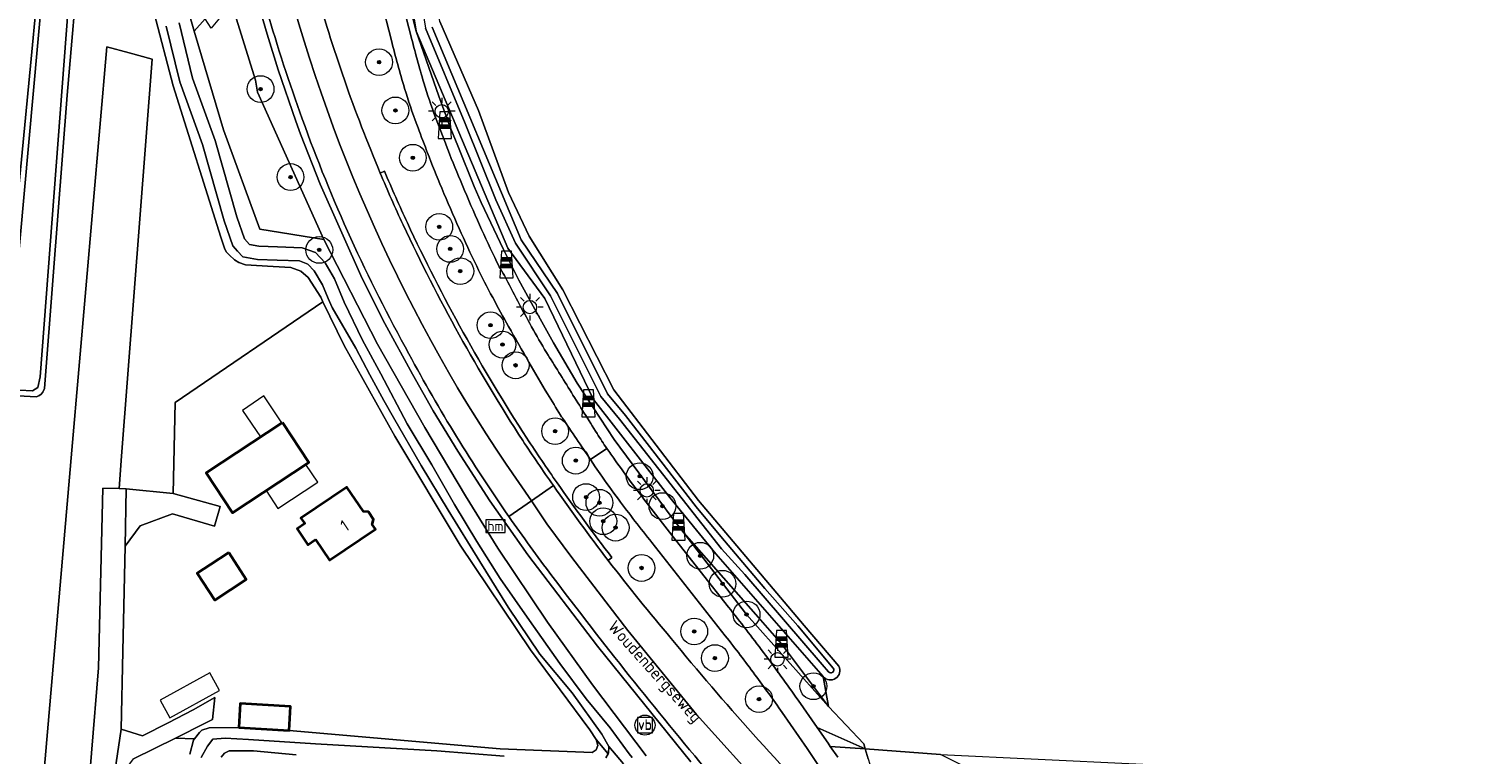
# Model space of a CAD drawing. Header units: metres. Extents: x 153919 to 160124, y 449312 to 452850.
# Tile 20 of 81: x 155994 to 156211, y 451135 to 451243. Entities that reach past the tile are written whole.
import ezdxf
from ezdxf.enums import TextEntityAlignment as Align

# ---------------------------------------------------------------- set-up
doc = ezdxf.new("R2010")
doc.units = ezdxf.units.M
for name, color, linetype, lineweight in [('B-WE-GR-BOOM-S', 90, 'Continuous', 25), ('B-WE-GR-BOS_GEMENGD-GV', 40, 'Continuous', 13), ('B-WE-GR-BOS_LOOF-GV', 40, 'Continuous', 13), ('B-WE-GR-GRAS-GV', 60, 'Continuous', 13), ('B-WE-GR-GROENVOORZIENING-GV', 80, 'Continuous', 18), ('B-WE-IE-MEUBILAIR_WEGMEUBILAIR-S', 7, 'Continuous', 25), ('B-WE-IE-MEUBILAIR_WEGMEUBILAIR_PAAL-S', 7, 'Continuous', 25), ('B-WE-KL-ET_LS_OV_LICHTMAST-S', 190, 'Continuous', 25), ('B-WE-OG-BEBOUWING-GV', 7, 'Continuous', 35), ('B-WE-OG-BEBOUWING-T18', 7, 'Continuous', 18), ('B-WE-OG-BEBOUWING_LUIFEL-GV', 7, 'Continuous', 18), ('B-WE-OG-BEBOUWING_OVERBOUWING-GV', 7, 'Continuous', 18), ('B-WE-OG-TERREIN_ERF-GV', 7, 'Continuous', 18), ('B-WE-OG-TOPOGRAFIE-T18', 7, 'Continuous', 18), ('B-WE-OG-TOPOGRAFIE_WATER-GV', 130, 'Continuous', 18), ('B-WE-OG-TOPOGRAFIE_WATER_SLOOT-GV', 120, 'Continuous', 18), ('B-WE-VH-ONVERHARD-GV', 252, 'Continuous', 18), ('B-WE-VH-VERHARDING_ASFALT-GV', 252, 'Continuous', 18), ('B-WE-VH-VERHARDING_BETONSTRAATSTEEN-GV', 252, 'Continuous', 18), ('B-WE-VH-VERHARDING_FUNDERING_ZAND-GV', 7, 'Continuous', 18), ('B-WE-VH-VERHARDING_GESLOTEN-GV', 252, 'Continuous', 18), ('B-WE-VH-VERHARDING_OPEN-GV', 252, 'Continuous', 18)]:
    doc.layers.add(name, color=color, linetype=linetype, lineweight=lineweight)
doc.styles.add('NLCS-ISO', font='NLCS-ISO.ttf')
doc.styles.add('NLCS-ISO-M1000-T18', font='NLCS-ISO.ttf', dxfattribs={"height": 1.8})

# ---------------------------------------------------------------- blocks, each defined once
blk = doc.blocks.new('SIE-WEG_VERKEERSBORD-SO')
at = {"color": 0, "linetype": 'ByBlock', "lineweight": 18}
blk.add_lwpolyline([(-1.125, -1.125), (1.125, -1.125), (1.125, 1.125), (-1.125, 1.125)], close=True, dxfattribs=at)
at = {"color": 0, "linetype": 'ByBlock', "lineweight": 18, "style": 'NLCS-ISO'}
blk.add_text('vb', height=1.5, dxfattribs=at).set_placement((0, 0), align=Align.MIDDLE_CENTER)
blk = doc.blocks.new('SKL-ET_OV_LICHTMAST-SO')
at = {"color": 0, "linetype": 'ByBlock', "lineweight": 18}
for points in [[(-1.25, 0), (-2, 0)], [(-1.41, 1.41), (-0.88, 0.88)], [(0, 2), (0, 1.25)], [(0.88, 0.88), (1.41, 1.41)], [(2, 0), (1.25, 0)], [(-1.41, -1.41), (-0.88, -0.88)], [(0, -1.25), (0, -2)], [(0.88, -0.88), (1.41, -1.41)]]:
    blk.add_lwpolyline(points, dxfattribs=at)
blk.add_circle((0, 0), 1, dxfattribs=at)
blk = doc.blocks.new('SIE-WEG_PAAL_GRENSPAAL-SO')
at = {"linetype": 'ByBlock', "lineweight": 18}
h = blk.add_hatch(color=0, dxfattribs=at)
h.dxf.hatch_style = 1
h.paths.add_polyline_path([(0.90625, -0.5), (0.875, 0), (-0.875, 0), (-0.90625, -0.5)])
h.paths.add_polyline_path([(-0.8125, 1), (-0.84375, 0.5), (0.84375, 0.5), (0.8125, 1)])
at = {"color": 0, "linetype": 'ByBlock', "lineweight": 18}
blk.add_lwpolyline([(-1, -2), (1, -2), (0.75, 2), (-0.75, 2)], close=True, dxfattribs=at)
for points in [[(0.875, 0), (-0.875, 0)], [(0.84375, 0.5), (-0.84375, 0.5)], [(0.8125, 1), (-0.8125, 1)], [(0.90625, -0.5), (-0.90625, -0.5)]]:
    blk.add_lwpolyline(points, dxfattribs=at)
blk = doc.blocks.new('SIE-WEG_PAAL_VERKEERSBORD-SO')
at = {"color": 0, "linetype": 'ByBlock', "lineweight": 18}
blk.add_circle((0, 0), 1.5, dxfattribs=at)
at = {"color": 0, "linetype": 'ByBlock', "lineweight": 18, "style": 'NLCS-ISO'}
blk.add_text('vb', height=1.5, dxfattribs=at).set_placement((0, 0.13), align=Align.MIDDLE_CENTER)
blk = doc.blocks.new('SIE-WEG_PAAL_HECTOMETERPAAL-SO')
at = {"color": 0, "linetype": 'ByBlock', "lineweight": 18}
blk.add_lwpolyline([(-1.44375, -0.94375), (1.44375, -0.94375), (1.44375, 0.94375), (-1.44375, 0.94375)], close=True, dxfattribs=at)
at = {"color": 0, "linetype": 'ByBlock', "lineweight": 18, "style": 'NLCS-ISO'}
blk.add_text('hm', height=1.5, dxfattribs=at).set_placement((0, 0), align=Align.MIDDLE_CENTER)
at = {"style": 'NLCS-ISO'}
blk.add_attdef('WAARDE', (2.13125, -1.69375), '', height=1.5, dxfattribs=at)
blk = doc.blocks.new('SGR-BOOM_01-SO')
at = {"linetype": 'ByBlock', "lineweight": 18}
h = blk.add_hatch(color=0, dxfattribs=at)
h.dxf.hatch_style = 1
edge = h.paths.add_edge_path()
edge.add_arc((0, 0), 0.25, 0, 360)
at = {"color": 0, "linetype": 'ByBlock', "lineweight": 18}
for radius in [2, 0.25]:
    blk.add_circle((0, 0), radius, dxfattribs=at)

msp = doc.modelspace()

# ---------------------------------------------------------------- linework, layer by layer
at = {"layer": 'B-WE-GR-BOS_GEMENGD-GV', "flags": 128}
for points in [[(156112.652, 451146.283), (156113.471, 451141.811), (156118.706, 451136.238), (156118.941, 451135.478), (156130.193, 451134.674), (156203.087, 451131.147), (156204.899, 451130.889), (156207.301, 451130.686), (156208.5, 451130.611), (156210.208, 451130.644), (156211.41, 451130.696), (156212.284, 451130.993), (156212.904, 451131.516), (156213.341, 451132.198), (156213.524, 451132.567), (156215.557, 451175.636), (156219.569, 451217.541), (156224.842, 451265.464)], [(156055.415, 451244.178), (156061.207, 451230.85), (156065.654, 451218.615), (156068.742, 451212.099), (156073.786, 451204.104), (156081.409, 451189.133), (156094.053, 451172.614), (156109.806, 451153.917), (156114.994, 451147.866)]]:
    msp.add_lwpolyline(points, dxfattribs=at)
at = {"layer": 'B-WE-GR-BOS_GEMENGD-GV'}
msp.add_lwpolyline([(156114.994, 451147.866, -0.883339), (156112.652, 451146.283)], format="xyb", dxfattribs=at)
at = {"layer": 'B-WE-GR-BOS_LOOF-GV', "flags": 128}
for points in [[(156001.583, 451254.535), (155999.775, 451233.178), (155997.686, 451206.112), (155996.356, 451189.336), (155996.144, 451188.806), (155995.874, 451188.497), (155995.549, 451188.259), (155995.142, 451188.115), (155990.631, 451188.354), (155990.4, 451188.366), (155990.09, 451188.595), (155989.884, 451188.881), (155989.69, 451189.3), (155989.753, 451190.104), (155991.845, 451212.145), (155994.412, 451238.583), (155996.635, 451262.231)], [(155996.12, 451129.955), (156000.467, 451180.112), (156005.693, 451240.399), (156009.013, 451239.483), (156012.465, 451238.531), (156007.892, 451179.228), (156007.518, 451174.385), (156008.597, 451174.361), (156015.582, 451173.634), (156015.878, 451187.26), (156037.966, 451202.264), (156037.62, 451202.979), (156035.777, 451205.912), (156034.646, 451206.878), (156033.147, 451207.418), (156030.54, 451207.575), (156026.41, 451207.827), (156025.41, 451208.18), (156024.732, 451208.566), (156024.021, 451209.243), (156023.569, 451209.726), (156023.326, 451210.175), (156022.717, 451211.964), (156015.607, 451234.572), (156012.752, 451245.439)], [(156018.064, 451134.679), (156018.64, 451136.804), (156018.801, 451137.014), (156015.922, 451137.107), (156009.682, 451133.998)]]:
    msp.add_lwpolyline(points, dxfattribs=at)
at = {"layer": 'B-WE-GR-GRAS-GV', "flags": 128}
msp.add_lwpolyline([(155996.68, 451108.694), (155997.563, 451108.806), (155998.475, 451110.271), (155999.789, 451112.774), (156000, 451113.328), (156000.759, 451115.321), (156002.353, 451122.081), (156004.428, 451147.601), (156005.098, 451174.438), (156007.518, 451174.385), (156007.892, 451179.228), (156012.465, 451238.531), (156009.013, 451239.483), (156005.693, 451240.399), (156000.467, 451180.112), (155996.12, 451129.955), (155994.433, 451112.115), (155994.144, 451109.062), (155995.08, 451108.793)], close=True, dxfattribs=at)
at = {"layer": 'B-WE-GR-GROENVOORZIENING-GV', "flags": 128}
for points in [[(156017.85, 451336.582), (156010.864, 451337.312), (156009.547, 451323.974), (156006.311, 451307.642), (156012.746, 451303.86), (156013.757, 451294.602), (156014.109, 451285.264), (156017.154, 451267.98), (156021.382, 451249.227), (156022.519, 451244.653), (156021.255, 451243.16), (156020.375, 451244.561), (156018.731, 451242.749), (156023.107, 451227.972), (156028.517, 451213.131), (156038.1, 451211.591), (156028.185, 451233.591), (156027.912, 451235.385), (156025.05, 451244.508), (156021.465, 451261.039), (156017.356, 451270.064), (156015.156, 451289.119), (156017.41, 451313.252), (156017.795, 451335.925)], [(156051.862, 451242.742), (156050.363, 451251.879), (156048.581, 451264.584), (156048.137, 451267.024), (156046.426, 451276.433), (156045.54, 451281.302), (156035.255, 451317.833), (156036.692, 451311.172), (156039.914, 451296.241), (156043.135, 451281.31), (156046.076, 451267.682), (156049.016, 451254.053), (156049.145, 451253.541)], [(156018.731, 451242.749), (156020.375, 451244.561), (156019.101, 451248.532), (156014.422, 451267.376), (156010.55, 451279.888), (156010.549, 451279.891), (156011.424, 451273.043), (156013, 451265.487), (156013.121, 451264.906), (156015.673, 451253.376), (156015.991, 451252.27)], [(156113.471, 451141.811), (156112.652, 451146.283), (156096.645, 451164.657), (156089.733, 451173.034), (156078.362, 451187.675), (156071.077, 451202.791), (156065.546, 451210.308), (156051.862, 451242.742), (156055.249, 451233.009), (156057.039, 451228.131), (156058.076, 451225.574), (156060.529, 451219.527), (156061.604, 451217.147), (156064.913, 451210.123), (156067.203, 451205.529), (156070.15, 451200.177), (156072.365, 451196.156), (156075.901, 451190.15), (156078.297, 451186.498), (156081.426, 451181.731), (156085.955, 451175.571), (156090.274, 451169.814), (156091.832, 451167.786), (156102.602, 451155.557), (156106.451, 451151.186)], [(156091.832, 451167.786), (156095.332, 451163.232), (156101.213, 451155.577), (156113.471, 451141.811), (156106.451, 451151.186), (156102.602, 451155.557)], [(156113.718, 451135.85), (156118.941, 451135.478), (156111.738, 451138.703), (156113.378, 451136.347)]]:
    msp.add_lwpolyline(points, close=True, dxfattribs=at)
for points in [[(156037.906, 451282.319), (156043.365, 451266.253), (156049.476, 451248.27), (156051.089, 451242.077)], [(156048.177, 451241.356), (156046.635, 451247.305), (156040.41, 451265.626), (156035.053, 451281.392)], [(156108.911, 451142.764), (156111.738, 451138.703), (156118.941, 451135.478), (156118.706, 451136.238), (156113.471, 451141.811), (156101.213, 451155.577), (156095.332, 451163.232), (156091.832, 451167.786), (156090.274, 451169.814), (156085.955, 451175.571), (156081.426, 451181.731), (156078.297, 451186.498), (156075.901, 451190.15), (156072.365, 451196.156), (156070.15, 451200.177), (156067.203, 451205.529), (156064.913, 451210.123), (156061.604, 451217.147), (156060.529, 451219.527), (156058.076, 451225.574), (156057.039, 451228.131), (156055.249, 451233.009), (156051.862, 451242.742), (156049.145, 451253.541)], [(156092.895, 451133.562), (156078.946, 451150.845), (156068.564, 451164.496), (156062.885, 451172.572), (156058.082, 451179.972), (156054.435, 451186.001), (156051.314, 451191.484), (156047.216, 451199.051), (156043.826, 451205.767), (156037.534, 451219.875), (156034.629, 451227.348), (156033.928, 451229.272), (156031.282, 451236.941), (156029.612, 451242.256), (156027.835, 451248.431)], [(156027.835, 451248.431), (156029.612, 451242.256), (156031.282, 451236.941), (156033.928, 451229.272), (156034.629, 451227.348), (156037.534, 451219.875), (156043.826, 451205.767), (156047.216, 451199.051), (156051.314, 451191.484), (156054.435, 451186.001), (156058.082, 451179.972), (156062.885, 451172.572), (156068.564, 451164.496), (156078.946, 451150.845), (156092.895, 451133.562)], [(156025.05, 451244.508), (156027.912, 451235.385), (156028.185, 451233.591), (156038.1, 451211.591), (156046.117, 451195.956), (156053.183, 451183.515), (156059.27, 451173.301), (156064.063, 451165.484), (156071.507, 451154.429), (156078.221, 451145.086), (156086.203, 451134.431)], [(156054.779, 451229.846), (156056.237, 451225.975), (156056.336, 451225.717)], [(156053.541, 451224.628), (156053.485, 451224.772), (156053.431, 451224.916)], [(156046.507, 451221.529), (156047.152, 451221.801)], [(156079.348, 451176.594), (156078.631, 451177.651), (156077.915, 451178.709)], [(156086.925, 451171.44), (156090.045, 451167.433), (156098.522, 451156.667)], [(156098.03, 451152.407), (156087.068, 451166.32)], [(156081.101, 451164.081), (156080.546, 451163.655)], [(156110.248, 451135.571), (156106.539, 451140.933)]]:
    msp.add_lwpolyline(points, dxfattribs=at)
at = {"layer": 'B-WE-GR-GROENVOORZIENING-GV'}
for points in [[(156034.868, 451229.612, -0.0347823), (156025.456, 451262.45)], [(156036.708, 451249.66, 0.0315948), (156046.507, 451221.529)], [(156050.157, 451234.144, -0.0125249), (156048.177, 451241.356)], [(156051.089, 451242.077, 0.0124482), (156053.029, 451235.011)], [(156053.029, 451235.011, 0.0166424), (156054.779, 451229.846)], [(156051.971, 451228.789, -0.0168358), (156050.157, 451234.144)], [(156050.801, 451194.514, -0.0403592), (156034.868, 451229.612)], [(156053.431, 451224.916, -0.0005374), (156051.971, 451228.789)], [(156056.336, 451225.717, 0.0058645), (156058.481, 451220.402)], [(156055.713, 451219.246, -0.0060158), (156053.541, 451224.628)], [(156047.152, 451221.801, 0.008925), (156050.561, 451214.091)], [(156058.287, 451213.268, -0.0053664), (156055.713, 451219.246)], [(156058.481, 451220.402, 0.0054209), (156061.029, 451214.484)], [(156050.561, 451214.091, 0.0346294), (156068.386, 451181.939)], [(156060.916, 451207.604, -0.008601), (156058.287, 451213.268)], [(156061.029, 451214.484, 0.008598), (156063.615, 451208.914)], [(156063.615, 451208.914, 0.0394257), (156065.07, 451206.205)], [(156063.313, 451202.912, -0.0100161), (156060.916, 451207.604)], [(156065.07, 451206.205, 0.0069253), (156069.119, 451198.555)], [(156065.68, 451198.598, -0.0047191), (156063.313, 451202.912)], [(156068.721, 451193.267, -0.0035771), (156065.68, 451198.598)], [(156069.119, 451198.555, 0.0134057), (156071.351, 451194.716)], [(156065.722, 451170.198, -0.0285733), (156050.801, 451194.514)], [(156071.515, 451188.516, -0.0028333), (156068.721, 451193.267)], [(156071.351, 451194.716, 0.0011481), (156075.05, 451188.752)], [(156073.428, 451185.369, -0.0042857), (156071.515, 451188.516)], [(156075.05, 451188.752, 0.0011085), (156078.903, 451182.59)], [(156073.744, 451184.881, -0.0095148), (156073.428, 451185.369)], [(156077.915, 451178.709, -0.000484), (156073.744, 451184.881)], [(156078.903, 451182.59, 0.0087895), (156080.334, 451180.397)], [(156068.386, 451181.939, 0.0065714), (156072.936, 451175.233)], [(156080.334, 451180.397, 0.0066645), (156081.524, 451178.694)], [(156081.524, 451178.694, 0.0081381), (156086.925, 451171.44)], [(156082.071, 451172.781, -0.0122562), (156079.348, 451176.594)], [(156072.936, 451175.233, 0.011346), (156081.101, 451164.081)], [(156087.068, 451166.32, -0.0069796), (156082.071, 451172.781)], [(156072.152, 451161.366, -0.0108754), (156065.722, 451170.198)], [(156080.546, 451163.655, 0.0122348), (156089.958, 451151.993)], [(156095.753, 451131.711, -0.0141216), (156072.152, 451161.366)], [(156098.522, 451156.667, -0.0073657), (156103.728, 451149.915)], [(156089.958, 451151.993, 0.0215921), (156115.064, 451123.931)], [(156100.267, 451149.509, 0.0032813), (156098.03, 451152.407)], [(156103.728, 451149.915, -0.0074505), (156108.911, 451142.764)], [(156102.465, 451146.581, 0.0031682), (156100.267, 451149.509)], [(156104.52, 451143.77, 0.003273), (156102.465, 451146.581)], [(156106.539, 451140.933, 0.0032714), (156104.52, 451143.77)], [(156113.559, 451130.79, -0.0091135), (156110.248, 451135.571)]]:
    msp.add_lwpolyline(points, format="xyb", dxfattribs=at)
at = {"layer": 'B-WE-OG-BEBOUWING-GV', "flags": 128}
for points in [[(156031.934, 451184.268), (156020.5, 451176.74), (156024.43, 451170.77), (156035.864, 451178.299)], [(156036.858, 451166.771), (156038.96, 451163.669), (156045.79, 451168.297), (156045.286, 451169.042), (156045.53, 451169.75), (156044.745, 451170.909), (156043.996, 451170.945), (156041.508, 451174.617), (156034.678, 451169.989), (156035.244, 451169.154), (156034.106, 451168.383), (156035.72, 451166)], [(156023.881, 451164.823), (156021.17, 451163.039), (156019.186, 451161.732), (156021.822, 451157.729), (156026.516, 451160.821)], [(156025.375, 451138.671), (156032.903, 451138.235), (156033.111, 451141.823), (156025.582, 451142.258)]]:
    msp.add_lwpolyline(points, close=True, dxfattribs=at)
at = {"layer": 'B-WE-OG-BEBOUWING_LUIFEL-GV', "flags": 128}
for points in [[(156029.136, 451188.252), (156025.924, 451186.04), (156028.638, 451182.098), (156031.812, 451184.188)], [(156035.418, 451178.006), (156029.461, 451174.083), (156031.221, 451171.41), (156037.178, 451175.333)]]:
    msp.add_lwpolyline(points, close=True, dxfattribs=at)
at = {"layer": 'B-WE-OG-BEBOUWING_OVERBOUWING-GV', "flags": 128}
msp.add_lwpolyline([(156022.52, 451144.238), (156021.069, 451146.864), (156013.63, 451142.751), (156015.082, 451140.125)], close=True, dxfattribs=at)
at = {"layer": 'B-WE-OG-TERREIN_ERF-GV', "flags": 128}
for points in [[(156019.504, 451137.929), (156019.891, 451138.284), (156020.955, 451138.64), (156025.375, 451138.671), (156025.582, 451142.258), (156033.111, 451141.823), (156032.903, 451138.235), (156064.442, 451135.479), (156078.184, 451134.951), (156078.764, 451135.371), (156078.989, 451136.016), (156078.762, 451136.887), (156077.792, 451138.337), (156068.937, 451150.29), (156058.463, 451165.952), (156048.697, 451182.227), (156041.114, 451195.759), (156037.966, 451202.264), (156015.878, 451187.26), (156015.582, 451173.634), (156022.613, 451171.727), (156021.762, 451168.748), (156015.516, 451170.593), (156010.678, 451168.816), (156008.411, 451165.764), (156008.071, 451150.069), (156007.819, 451138.419), (156011.012, 451137.461), (156014.842, 451139.407), (156018.583, 451141.307), (156021.795, 451143.179), (156021.489, 451139.88), (156020.371, 451139.324), (156015.922, 451137.107), (156018.801, 451137.014)], [(156024.43, 451170.77), (156020.5, 451176.74), (156031.934, 451184.268), (156035.864, 451178.299)], [(156034.106, 451168.383), (156035.244, 451169.154), (156034.678, 451169.989), (156041.508, 451174.617), (156043.996, 451170.945), (156044.745, 451170.909), (156045.53, 451169.75), (156045.286, 451169.042), (156045.79, 451168.297), (156038.96, 451163.669), (156036.858, 451166.771), (156035.72, 451166)], [(156023.881, 451164.823), (156026.516, 451160.821), (156021.822, 451157.729), (156019.186, 451161.732), (156021.17, 451163.039)]]:
    msp.add_lwpolyline(points, close=True, dxfattribs=at)
at = {"layer": 'B-WE-OG-TOPOGRAFIE_WATER-GV', "flags": 128}
msp.add_lwpolyline([(155990.707, 451189.193), (155994.591, 451188.969), (155995.391, 451189.511), (155995.726, 451191.059), (156002.314, 451277.672), (155998.715, 451278.013)], close=True, dxfattribs=at)
for points in [[(156014.537, 451243.492), (156016.566, 451235.142), (156019.986, 451225.781), (156023.207, 451214.372), (156024.489, 451210.637), (156025.212, 451209.842), (156025.982, 451208.997), (156028.171, 451208.606), (156031.131, 451208.523), (156034.445, 451208.388), (156035.704, 451207.933), (156036.669, 451206.9), (156037.91, 451204.841), (156038.756, 451202.801), (156039.321, 451201.438), (156042.859, 451195.374), (156044.967, 451191.369), (156047.04, 451187.554), (156048.481, 451185.005), (156052.646, 451177.816), (156056.656, 451171.164), (156061.394, 451163.492), (156065.628, 451156.672), (156070.332, 451149.638), (156075.164, 451143.885), (156079.585, 451137.682), (156080.645, 451135.854), (156082.841, 451133.273)], [(156084.153, 451134.187), (156083.661, 451134.745), (156080.824, 451138.66), (156077.243, 451142.982), (156073.328, 451148.233), (156068.805, 451154.68), (156064.408, 451160.931), (156060.931, 451166.46), (156057.627, 451172.015), (156054.218, 451177.938), (156050.56, 451184.078), (156046.587, 451191.516), (156043.86, 451196.555), (156041.149, 451202.248), (156039.7, 451205.744), (156038.273, 451208.11), (156036.835, 451209.65), (156034.833, 451210.374), (156031.188, 451210.522), (156028.371, 451210.601), (156027.003, 451210.845), (156026.246, 451211.677), (156025.115, 451214.971), (156021.889, 451226.399), (156018.483, 451235.722), (156016.479, 451243.968)], [(156065.031, 451134.389), (156054.963, 451135.195), (156036.853, 451136.224), (156026.836, 451136.908), (156023.343, 451137.076), (156021.526, 451136.926), (156020.705, 451135.906), (156019.772, 451134.22)], [(156022.746, 451134.24), (156023.278, 451134.838), (156023.937, 451135.192), (156025.092, 451135.21), (156027.6, 451135.223), (156033.976, 451134.607)], [(156082.841, 451133.273), (156080.645, 451135.854), (156080.587, 451134.845), (156080.546, 451134.778), (156080.179, 451134.176)]]:
    msp.add_lwpolyline(points, dxfattribs=at)
at = {"layer": 'B-WE-OG-TOPOGRAFIE_WATER_SLOOT-GV', "flags": 128}
for points in [[(156050.452, 451267.431), (156048.112, 451281.844), (156038.028, 451317.751), (156041.491, 451348.575), (156042.394, 451358.276), (156045.387, 451386.573), (156043.353, 451386.787), (156040.681, 451362.067), (156039.302, 451344.164), (156037.309, 451324.239), (156036.598, 451317.808), (156046.931, 451281.743), (156053.274, 451243.186), (156059.201, 451228.91), (156063.773, 451217.548), (156066.711, 451211.057), (156071.953, 451203.17), (156079.454, 451188.163), (156082.25, 451184.778), (156097.469, 451165.406), (156100.943, 451161.525), (156112.524, 451148.12), (156113.443, 451147.008)], [(156114.994, 451147.866), (156109.806, 451153.917), (156094.053, 451172.614), (156081.409, 451189.133), (156073.786, 451204.104), (156068.742, 451212.099), (156065.654, 451218.615), (156061.207, 451230.85), (156055.415, 451244.178), (156052.318, 451265.874), (156049.422, 451282.087), (156039.479, 451317.695), (156046.25, 451387.577), (156043.412, 451387.761), (156043.353, 451386.787), (156045.387, 451386.573), (156042.394, 451358.276), (156041.491, 451348.575), (156038.028, 451317.751), (156048.112, 451281.844), (156050.452, 451267.431)], [(156002.314, 451277.672), (155995.726, 451191.059), (155995.391, 451189.511), (155994.591, 451188.969), (155990.707, 451189.193), (155998.715, 451278.013)], [(155996.635, 451262.231), (155994.412, 451238.583), (155991.845, 451212.145), (155989.753, 451190.104), (155989.69, 451189.3), (155989.884, 451188.881), (155990.09, 451188.595), (155990.4, 451188.366), (155990.631, 451188.354), (155995.142, 451188.115), (155995.549, 451188.259), (155995.874, 451188.497), (155996.144, 451188.806), (155996.356, 451189.336), (155997.686, 451206.112), (155999.775, 451233.178), (156001.583, 451254.535)], [(156086.203, 451134.431), (156078.221, 451145.086), (156071.507, 451154.429), (156064.063, 451165.484), (156059.27, 451173.301), (156053.183, 451183.515), (156046.117, 451195.956), (156038.1, 451211.591), (156028.517, 451213.131), (156023.107, 451227.972), (156018.731, 451242.749), (156015.991, 451252.27)], [(156050.363, 451251.879), (156051.862, 451242.742), (156065.546, 451210.308), (156071.077, 451202.791), (156078.362, 451187.675), (156089.733, 451173.034), (156096.645, 451164.657), (156112.652, 451146.283)], [(156012.752, 451245.439), (156015.607, 451234.572), (156022.717, 451211.964), (156023.326, 451210.175), (156023.569, 451209.726), (156024.021, 451209.243), (156024.732, 451208.566), (156025.41, 451208.18), (156026.41, 451207.827), (156030.54, 451207.575), (156033.147, 451207.418), (156034.646, 451206.878), (156035.777, 451205.912), (156037.62, 451202.979), (156037.966, 451202.264), (156041.114, 451195.759), (156048.697, 451182.227), (156058.463, 451165.952), (156068.937, 451150.29), (156077.792, 451138.337), (156078.762, 451136.887), (156080.546, 451134.778), (156080.587, 451134.845), (156080.645, 451135.854), (156079.585, 451137.682), (156075.164, 451143.885), (156070.332, 451149.638), (156065.628, 451156.672), (156061.394, 451163.492), (156056.656, 451171.164), (156052.646, 451177.816), (156048.481, 451185.005), (156047.04, 451187.554), (156044.967, 451191.369), (156042.859, 451195.374), (156039.321, 451201.438), (156038.756, 451202.801), (156037.91, 451204.841), (156036.669, 451206.9), (156035.704, 451207.933), (156034.445, 451208.388), (156031.131, 451208.523), (156028.171, 451208.606), (156025.982, 451208.997), (156025.212, 451209.842), (156024.489, 451210.637), (156023.207, 451214.372), (156019.986, 451225.781), (156016.566, 451235.142), (156014.537, 451243.492)], [(156016.479, 451243.968), (156018.483, 451235.722), (156021.889, 451226.399), (156025.115, 451214.971), (156026.246, 451211.677), (156027.003, 451210.845), (156028.371, 451210.601), (156031.188, 451210.522), (156034.833, 451210.374), (156036.835, 451209.65), (156038.273, 451208.11), (156039.7, 451205.744), (156041.149, 451202.248), (156043.86, 451196.555), (156046.587, 451191.516), (156050.56, 451184.078), (156054.218, 451177.938), (156057.627, 451172.015), (156060.931, 451166.46), (156064.408, 451160.931), (156068.805, 451154.68), (156073.328, 451148.233), (156077.243, 451142.982), (156080.824, 451138.66), (156083.661, 451134.745), (156084.153, 451134.187)], [(156113.443, 451147.008), (156112.524, 451148.12), (156100.943, 451161.525), (156097.469, 451165.406), (156082.25, 451184.778), (156079.454, 451188.163), (156071.953, 451203.17), (156066.711, 451211.057), (156063.773, 451217.548), (156059.201, 451228.91), (156053.274, 451243.186)], [(156054.259, 451243.346), (156067.553, 451211.536), (156072.995, 451203.547), (156080.455, 451188.536), (156083.116, 451185.301), (156093.703, 451171.639), (156097.35, 451167.214), (156103.963, 451159.451), (156108.86, 451153.882), (156114.149, 451147.575)], [(156114.149, 451147.575), (156108.86, 451153.882), (156103.963, 451159.451), (156097.35, 451167.214), (156093.703, 451171.639), (156083.116, 451185.301), (156080.455, 451188.536), (156072.995, 451203.547), (156067.553, 451211.536), (156054.259, 451243.346)], [(156080.179, 451134.176), (156080.546, 451134.778), (156078.762, 451136.887), (156078.989, 451136.016), (156078.764, 451135.371), (156078.184, 451134.951), (156064.442, 451135.479), (156032.903, 451138.235), (156025.375, 451138.671), (156020.955, 451138.64), (156019.891, 451138.284), (156019.504, 451137.929), (156018.801, 451137.014), (156018.64, 451136.804), (156018.064, 451134.679)], [(156019.772, 451134.22), (156020.705, 451135.906), (156021.526, 451136.926), (156023.343, 451137.076), (156026.836, 451136.908), (156036.853, 451136.224), (156054.963, 451135.195), (156065.031, 451134.389)], [(156033.976, 451134.607), (156027.6, 451135.223), (156025.092, 451135.21), (156023.937, 451135.192), (156023.278, 451134.838), (156022.746, 451134.24)]]:
    msp.add_lwpolyline(points, dxfattribs=at)
at = {"layer": 'B-WE-OG-TOPOGRAFIE_WATER_SLOOT-GV'}
for points in [[(156112.652, 451146.283, 0.883339), (156114.994, 451147.866)], [(156114.149, 451147.575, -0.9874098), (156113.443, 451147.008)], [(156113.443, 451147.008, 0.9874098), (156114.149, 451147.575)]]:
    msp.add_lwpolyline(points, format="xyb", dxfattribs=at)
at = {"layer": 'B-WE-VH-ONVERHARD-GV', "flags": 128}
msp.add_lwpolyline([(156119.392, 451134.013), (156118.941, 451135.478), (156113.718, 451135.85), (156114.82, 451134.268)], dxfattribs=at)
at = {"layer": 'B-WE-VH-VERHARDING_ASFALT-GV', "flags": 128}
msp.add_lwpolyline([(156006.516, 451129.74), (156007.819, 451138.419), (156008.071, 451150.069), (156008.411, 451165.764), (156008.597, 451174.361), (156007.518, 451174.385), (156005.098, 451174.438), (156004.428, 451147.601), (156002.353, 451122.081)], dxfattribs=at)
at = {"layer": 'B-WE-VH-VERHARDING_BETONSTRAATSTEEN-GV', "flags": 128}
for points in [[(156021.762, 451168.748), (156022.613, 451171.727), (156015.582, 451173.634), (156008.597, 451174.361), (156008.411, 451165.764), (156010.678, 451168.816), (156015.516, 451170.593)], [(156014.842, 451139.407), (156011.012, 451137.461), (156007.819, 451138.419), (156006.516, 451129.74), (156009.682, 451133.998), (156015.922, 451137.107), (156020.371, 451139.324), (156021.489, 451139.88), (156021.795, 451143.179), (156018.583, 451141.307)]]:
    msp.add_lwpolyline(points, close=True, dxfattribs=at)
at = {"layer": 'B-WE-VH-VERHARDING_FUNDERING_ZAND-GV', "flags": 128}
msp.add_lwpolyline([(156120.375, 451130.827), (156136.896, 451131.305), (156130.193, 451134.674), (156118.941, 451135.478), (156119.392, 451134.013)], close=True, dxfattribs=at)
at = {"layer": 'B-WE-VH-VERHARDING_GESLOTEN-GV', "flags": 128}
for points in [[(156051.089, 451242.077), (156049.476, 451248.27), (156043.365, 451266.253), (156040.41, 451265.626), (156046.635, 451247.305), (156048.177, 451241.356)], [(156056.336, 451225.717), (156056.237, 451225.975), (156054.779, 451229.846)], [(156053.431, 451224.916), (156053.485, 451224.772), (156053.541, 451224.628)], [(156077.915, 451178.709), (156080.334, 451180.397)], [(156080.334, 451180.397), (156077.915, 451178.709), (156078.631, 451177.651), (156079.348, 451176.594)], [(156065.303, 451178.008), (156069.078, 451172.54), (156072.362, 451174.833)], [(156065.722, 451170.198), (156069.078, 451172.54), (156065.303, 451178.008)], [(156072.362, 451174.833), (156069.078, 451172.54), (156071.393, 451169.093), (156075.144, 451164.072), (156083.469, 451153.182), (156093.729, 451140.608), (156104.242, 451128.955), (156128.435, 451102.876), (156133.459, 451097.318), (156137.316, 451101.123), (156135.461, 451103.028), (156117.784, 451121.049), (156115.064, 451123.931)], [(156129.098, 451093.015), (156133.459, 451097.318), (156128.435, 451102.876), (156104.242, 451128.955), (156093.729, 451140.608), (156083.469, 451153.182), (156075.144, 451164.072), (156071.393, 451169.093), (156069.078, 451172.54), (156065.722, 451170.198)], [(156098.522, 451156.667), (156090.045, 451167.433), (156086.925, 451171.44)], [(156087.068, 451166.32), (156098.03, 451152.407)], [(156114.82, 451134.268), (156113.718, 451135.85), (156113.378, 451136.347), (156111.738, 451138.703), (156108.911, 451142.764)], [(156106.539, 451140.933), (156110.248, 451135.571)]]:
    msp.add_lwpolyline(points, dxfattribs=at)
at = {"layer": 'B-WE-VH-VERHARDING_GESLOTEN-GV'}
for points in [[(156025.456, 451262.45, 0.0347823), (156034.868, 451229.612)], [(156030.911, 451256.934, 0.0903855), (156065.303, 451178.008)], [(156065.303, 451178.008, -0.0903855), (156030.911, 451256.934)], [(156046.507, 451221.529, -0.0315948), (156036.708, 451249.66)], [(156048.177, 451241.356, 0.0125249), (156050.157, 451234.144)], [(156053.029, 451235.011, -0.0124482), (156051.089, 451242.077)], [(156054.779, 451229.846, -0.0166424), (156053.029, 451235.011)], [(156050.157, 451234.144, 0.0168358), (156051.971, 451228.789)], [(156034.868, 451229.612, 0.0403592), (156050.801, 451194.514)], [(156051.971, 451228.789, 0.0005374), (156053.431, 451224.916)], [(156058.481, 451220.402, -0.0058645), (156056.336, 451225.717)], [(156053.541, 451224.628, 0.0060158), (156055.713, 451219.246)], [(156049.927, 451213.795, -0.0090053), (156046.507, 451221.529)], [(156055.713, 451219.246, 0.0053664), (156058.287, 451213.268)], [(156061.029, 451214.484, -0.0054209), (156058.481, 451220.402)], [(156067.799, 451181.558, -0.0346225), (156049.927, 451213.795)], [(156058.287, 451213.268, 0.008601), (156060.916, 451207.604)], [(156063.615, 451208.914, -0.008598), (156061.029, 451214.484)], [(156065.07, 451206.205, -0.0394257), (156063.615, 451208.914)], [(156060.916, 451207.604, 0.0100161), (156063.313, 451202.912)], [(156069.119, 451198.555, -0.0069253), (156065.07, 451206.205)], [(156063.313, 451202.912, 0.0047191), (156065.68, 451198.598)], [(156065.68, 451198.598, 0.0035771), (156068.721, 451193.267)], [(156071.351, 451194.716, -0.0134057), (156069.119, 451198.555)], [(156050.801, 451194.514, 0.0285733), (156065.722, 451170.198)], [(156068.721, 451193.267, 0.0028333), (156071.515, 451188.516)], [(156075.05, 451188.752, -0.0011481), (156071.351, 451194.716)], [(156071.515, 451188.516, 0.0042857), (156073.428, 451185.369)], [(156078.903, 451182.59, -0.0011085), (156075.05, 451188.752)], [(156073.428, 451185.369, 0.0095148), (156073.744, 451184.881)], [(156073.744, 451184.881, 0.000484), (156077.915, 451178.709)], [(156080.334, 451180.397, -0.0087895), (156078.903, 451182.59)], [(156072.362, 451174.833, -0.0067237), (156067.799, 451181.558)], [(156081.524, 451178.694, -0.0066645), (156080.334, 451180.397)], [(156086.925, 451171.44, -0.0081381), (156081.524, 451178.694)], [(156079.348, 451176.594, 0.0122562), (156082.071, 451172.781)], [(156080.546, 451163.655, -0.0113467), (156072.362, 451174.833)], [(156082.071, 451172.781, 0.0069796), (156087.068, 451166.32)], [(156065.722, 451170.198, 0.0108754), (156072.152, 451161.366)], [(156089.958, 451151.993, -0.0122348), (156080.546, 451163.655)], [(156072.152, 451161.366, 0.0141216), (156095.753, 451131.711)], [(156103.728, 451149.915, 0.0073657), (156098.522, 451156.667)], [(156115.064, 451123.931, -0.0215921), (156089.958, 451151.993)], [(156098.03, 451152.407, -0.0032813), (156100.267, 451149.509)], [(156108.911, 451142.764, 0.0074505), (156103.728, 451149.915)], [(156100.267, 451149.509, -0.0031682), (156102.465, 451146.581)], [(156102.465, 451146.581, -0.003273), (156104.52, 451143.77)], [(156104.52, 451143.77, -0.0032714), (156106.539, 451140.933)], [(156110.248, 451135.571, 0.0091135), (156113.559, 451130.79)]]:
    msp.add_lwpolyline(points, format="xyb", dxfattribs=at)
at = {"layer": 'B-WE-VH-VERHARDING_OPEN-GV', "flags": 128}
for points in [[(156047.152, 451221.801), (156046.507, 451221.529)], [(156080.546, 451163.655), (156081.101, 451164.081)]]:
    msp.add_lwpolyline(points, dxfattribs=at)
at = {"layer": 'B-WE-VH-VERHARDING_OPEN-GV'}
for points in [[(156046.507, 451221.529, 0.0090053), (156049.927, 451213.795)], [(156050.561, 451214.091, -0.008925), (156047.152, 451221.801)], [(156049.927, 451213.795, 0.0346225), (156067.799, 451181.558)], [(156068.386, 451181.939, -0.0346294), (156050.561, 451214.091)], [(156067.799, 451181.558, 0.0067237), (156072.362, 451174.833)], [(156072.936, 451175.233, -0.0065714), (156068.386, 451181.939)], [(156072.362, 451174.833, 0.0113467), (156080.546, 451163.655)], [(156081.101, 451164.081, -0.011346), (156072.936, 451175.233)]]:
    msp.add_lwpolyline(points, format="xyb", dxfattribs=at)

# ---------------------------------------------------------------- block references
at = {"layer": 'B-WE-GR-BOOM-S'}
for p in [(156046.332, 451238.093), (156028.648, 451234.072), (156048.773, 451230.883), (156051.381, 451223.816), (156033.12, 451220.931), (156055.325, 451213.489), (156037.414, 451210.04), (156056.958, 451210.189), (156058.466, 451206.875), (156062.978, 451198.794), (156064.772, 451195.891), (156066.735, 451192.8), (156072.629, 451182.96), (156075.714, 451178.558), (156085.26, 451176.228), (156077.251, 451173.114), (156079.241, 451172.266), (156088.65, 451171.771), (156079.821, 451169.505), (156081.663, 451168.549), (156094.295, 451164.35), (156085.533, 451162.519), (156097.625, 451160.168), (156101.213, 451155.577), (156093.399, 451153.039), (156096.494, 451149.058), (156111.192, 451144.849), (156103.073, 451142.924)]:
    msp.add_blockref('SGR-BOOM_01-SO', p, dxfattribs=at)
at = {"layer": 'B-WE-IE-MEUBILAIR_WEGMEUBILAIR-S'}
for name, p in [('SIE-WEG_PAAL_GRENSPAAL-SO', (156056.172, 451228.689)), ('SIE-WEG_PAAL_GRENSPAAL-SO', (156065.377, 451207.879)), ('SIE-WEG_PAAL_GRENSPAAL-SO', (156077.632, 451187.126)), ('SIE-WEG_PAAL_GRENSPAAL-SO', (156091.054, 451168.67)), ('SIE-WEG_PAAL_GRENSPAAL-SO', (156106.451, 451151.186)), ('SIE-WEG_PAAL_VERKEERSBORD-SO', (156086.044, 451139.039)), ('SIE-WEG_VERKEERSBORD-SO', (156086.044, 451139.039))]:
    msp.add_blockref(name, p, dxfattribs=at)
at = {"layer": 'B-WE-IE-MEUBILAIR_WEGMEUBILAIR_PAAL-S'}
msp.add_blockref('SIE-WEG_PAAL_HECTOMETERPAAL-SO', (156063.706, 451168.791), dxfattribs=at)
at = {"layer": 'B-WE-KL-ET_LS_OV_LICHTMAST-S'}
for p in [(156055.702, 451230.754), (156068.865, 451201.5), (156086.321, 451174.105), (156105.829, 451148.876)]:
    msp.add_blockref('SKL-ET_OV_LICHTMAST-SO', p, dxfattribs=at)

# ---------------------------------------------------------------- texts
at = {"layer": 'B-WE-OG-BEBOUWING-T18', "style": 'NLCS-ISO-M1000-T18'}
msp.add_text('1', height=1.8, rotation=34.1, dxfattribs=at).set_placement((156041.191, 451168.846), align=Align.MIDDLE)
at = {"layer": 'B-WE-OG-TOPOGRAFIE-T18', "style": 'NLCS-ISO-M1000-T18'}
msp.add_text('Woudenbergseweg', height=1.8, rotation=312, dxfattribs=at).set_placement((156087.362, 451146.866), align=Align.MIDDLE)

doc.saveas('drawing.dxf')
